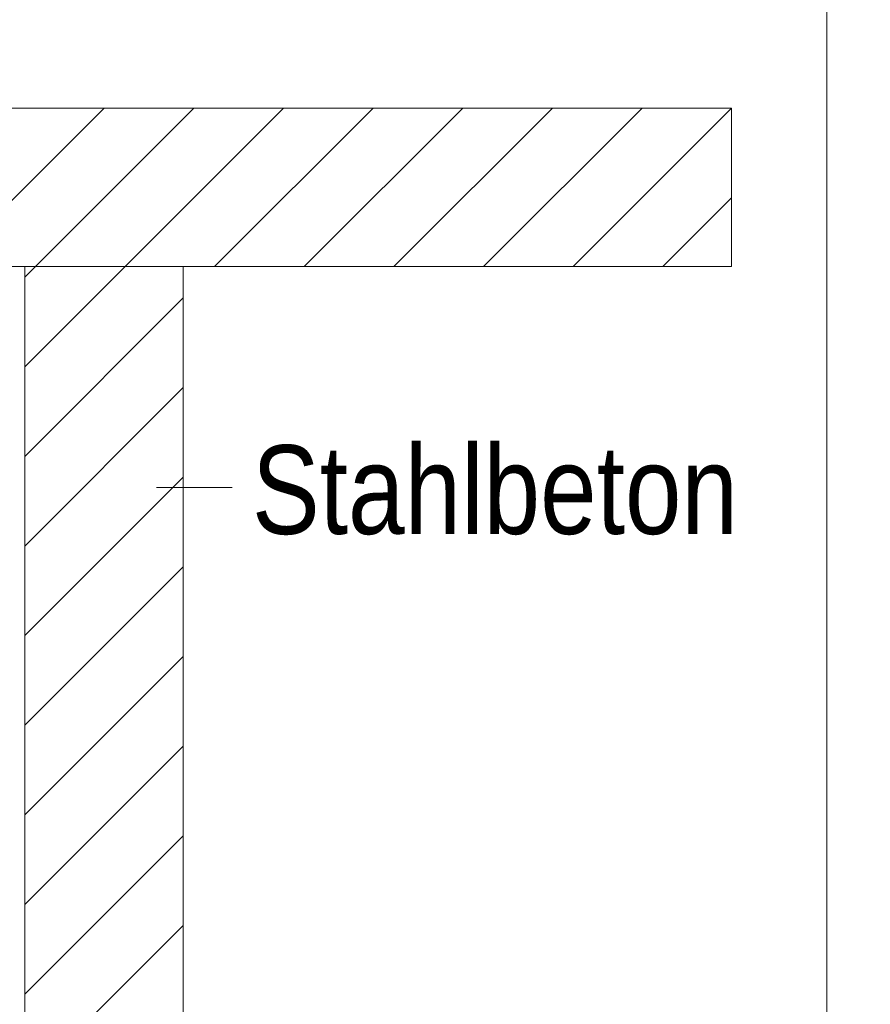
# Model space of a CAD drawing. Extents: x -720 to 300, y 62 to 1162.
# Tile 180 of 256: x 231 to 245, y 811 to 827. Entities that reach past the tile are written whole.
import ezdxf
from ezdxf.lldxf.tags import DXFTag

# ---------------------------------------------------------------- set-up
doc = ezdxf.new("R2010")
doc.units = 0
doc.layers.get('0').update_dxf_attribs({"lineweight": 13})
doc.layers.add('E_Detail_Beschriftung', color=7, linetype='Continuous', lineweight=13, true_color=0x009900)
doc.layers.add('E_Detail_Wandschraffur', color=7, linetype='Continuous', lineweight=5, true_color=0xc0c0c0)
doc.layers.add('E_Detail_Linie_Text_Bem', color=7, linetype='Continuous', lineweight=13)
doc.styles.get("Standard").update_dxf_attribs({"font": 'ARIALN.TTF'})
tags = doc.linetypes.add('fein_strichliert', pattern=[4, 1, -2, 1]).pattern_tags.tags
tags[8:9] = [DXFTag(74, 4), DXFTag(75, 0), DXFTag(340, '0'), DXFTag(46, 0.0), DXFTag(50, 0.0), DXFTag(44, 0.0), DXFTag(45, 0.0)]
tags[6:7] = [DXFTag(74, 4), DXFTag(75, 0), DXFTag(340, '0'), DXFTag(46, 0.0), DXFTag(50, 0.0), DXFTag(44, 0.0), DXFTag(45, 0.0)]
tags[4:5] = [DXFTag(74, 4), DXFTag(75, 0), DXFTag(340, '0'), DXFTag(46, 0.0), DXFTag(50, 0.0), DXFTag(44, 0.0), DXFTag(45, 0.0)]
tags = doc.linetypes.add('fein_strichliert-A06G942X8I', pattern=[4, 1, -2, 1]).pattern_tags.tags
tags[8:9] = [DXFTag(74, 4), DXFTag(75, 0), DXFTag(340, '0'), DXFTag(46, 0.0), DXFTag(50, 0.0), DXFTag(44, 0.0), DXFTag(45, 0.0)]
tags[6:7] = [DXFTag(74, 4), DXFTag(75, 0), DXFTag(340, '0'), DXFTag(46, 0.0), DXFTag(50, 0.0), DXFTag(44, 0.0), DXFTag(45, 0.0)]
tags[4:5] = [DXFTag(74, 4), DXFTag(75, 0), DXFTag(340, '0'), DXFTag(46, 0.0), DXFTag(50, 0.0), DXFTag(44, 0.0), DXFTag(45, 0.0)]

# ---------------------------------------------------------------- blocks, each defined once
blk = doc.blocks.new('Referenz-A06G94308I')
at = {"layer": 'E_Detail_Linie_Text_Bem', "linetype": 'fein_strichliert-A06G942X8I', "ltscale": 0.65}
blk.add_line((243.927, 780.791), (243.927, 842.107), dxfattribs=at)
at = {"layer": 'E_Detail_Linie_Text_Bem', "linetype": 'Continuous', "ltscale": 0.13}
for p, q in [((182.447, 825.18), (242.425, 825.18)), ((242.425, 825.18), (242.425, 822.68)), ((242.425, 822.68), (194.447, 822.68)), ((231.274, 822.68), (233.774, 822.68)), ((231.274, 810.88), (231.274, 822.68)), ((233.774, 822.68), (233.774, 782.68))]:
    blk.add_line(p, q, dxfattribs=at)
at = {"layer": 'E_Detail_Linie_Text_Bem', "color": 0, "linetype": 'Continuous', "ltscale": 0.13}
blk.add_line((234.544, 819.192), (233.352, 819.192), dxfattribs=at)
at = {"layer": 'E_Detail_Wandschraffur', "linetype": 'ByBlock', "ltscale": 0.13}
for p, q in [((230.027, 822.68), (232.527, 825.18)), ((232.855, 822.68), (235.355, 825.18)), ((235.684, 822.68), (238.184, 825.18)), ((238.512, 822.68), (241.012, 825.18)), ((241.341, 822.68), (242.425, 823.764)), ((231.274, 821.099), (232.855, 822.68)), ((231.274, 818.27), (233.774, 820.77)), ((231.274, 815.442), (233.774, 817.942)), ((231.274, 812.613), (233.774, 815.113)), ((231.274, 809.785), (233.774, 812.285))]:
    blk.add_line(p, q, dxfattribs=at)
at = {"layer": 'E_Detail_Wandschraffur', "linetype": 'fein_strichliert', "ltscale": 0.13}
for p, q in [((231.441, 822.68), (233.941, 825.18)), ((234.269, 822.68), (236.769, 825.18)), ((237.098, 822.68), (239.598, 825.18)), ((239.926, 822.68), (242.425, 825.179)), ((231.274, 822.513), (231.441, 822.68)), ((231.274, 819.684), (233.774, 822.184)), ((231.274, 816.856), (233.774, 819.356)), ((231.274, 814.028), (233.774, 816.528)), ((231.274, 811.199), (233.774, 813.699))]:
    blk.add_line(p, q, dxfattribs=at)
at = {"layer": 'E_Detail_Beschriftung', "linetype": 'Continuous', "ltscale": 0.13, "insert": (234.858, 819.86), "char_height": 1.4, "attachment_point": 1}
blk.add_mtext('{\\fArial Narrow;Stahlbeton}', dxfattribs=at)

msp = doc.modelspace()

# ---------------------------------------------------------------- block references
at = {"color": 8, "lineweight": 25, "ltscale": 0.25, "true_color": 0x808080}
msp.add_blockref('Referenz-A06G94308I', (0, 0), dxfattribs=at)

doc.saveas('drawing.dxf')
